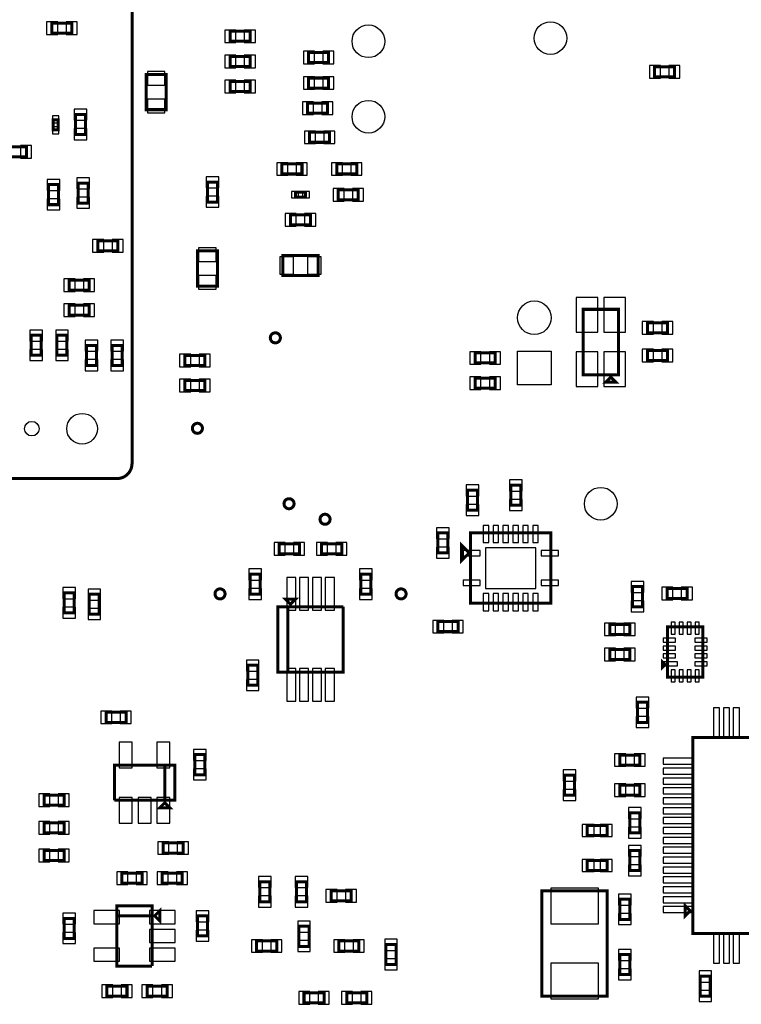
# Model space of a CAD drawing. Extents: x 0 to 7000, y 0 to 5797.
# Tile 9 of 11: x 4007 to 5442, y 1345 to 3304. Entities that reach past the tile are written whole.
import ezdxf

# ---------------------------------------------------------------- set-up
doc = ezdxf.new("R2010")
doc.units = 0
doc.layers.add('PG_ASSEMBLY_BOTTOM', color=52, linetype='CONTINUOUS')
doc.layers.add('PIN_BOTTOM', color=1, linetype='CONTINUOUS')

msp = doc.modelspace()

# ---------------------------------------------------------------- linework, layer by layer
at = {"layer": 'PG_ASSEMBLY_BOTTOM', "const_width": 6}
for points in [[(4230, 3600.59), (4230, 2420.59, -0.414214), (4200, 2390.59), (2970, 2390.59, -0.414214), (2940, 2420.59), (2940, 3650.59, -0.414214), (2970, 3680.59), (4150, 3680.59), (4230, 3600.59)], [(4525, 2670.59, 1), (4505, 2670.59, 1), (4525, 2670.59)], [(4370, 2490.59, 1), (4350, 2490.59, 1), (4370, 2490.59)], [(4552.2047, 2340.59, 1), (4532.2047, 2340.59, 1), (4552.2047, 2340.59)], [(4623.7952, 2309.59, 1), (4603.7952, 2309.59, 1), (4623.7952, 2309.59)], [(4415, 2161.141, 1), (4395, 2161.141, 1), (4415, 2161.141)], [(4775, 2161.141, 1), (4755, 2161.141, 1), (4775, 2161.141)]]:
    msp.add_lwpolyline(points, format="xyb", dxfattribs=at)
for points in [[(4070.4986, 3296.6279), (4110.4986, 3296.6279), (4110.4986, 3276.6279), (4070.4986, 3276.6279), (4070.4986, 3296.6279)], [(4465, 3260.59), (4425, 3260.59), (4425, 3280.59), (4465, 3280.59), (4465, 3260.59)], [(4465, 3210.59), (4425, 3210.59), (4425, 3230.59), (4465, 3230.59), (4465, 3210.59)], [(4581, 3238.59), (4621, 3238.59), (4621, 3218.59), (4581, 3218.59), (4581, 3238.59)], [(5269, 3210), (5309, 3210), (5309, 3190), (5269, 3190), (5269, 3210)], [(4298.0019, 3194.5944), (4298.0019, 3124.5944), (4258.0019, 3124.5944), (4258.0019, 3194.5944), (4298.0019, 3194.5944)], [(4425, 3180.59), (4465, 3180.59), (4465, 3160.59), (4425, 3160.59), (4425, 3180.59)], [(4581, 3187.59), (4621, 3187.59), (4621, 3167.59), (4581, 3167.59), (4581, 3187.59)], [(4579, 3137.59), (4619, 3137.59), (4619, 3117.59), (4579, 3117.59), (4579, 3137.59)], [(4137.3437, 3115.0921), (4137.3437, 3075.0921), (4117.3437, 3075.0921), (4117.3437, 3115.0921), (4137.3437, 3115.0921)], [(4083.1397, 3104.5401), (4083.1397, 3084.5401), (4073.1397, 3084.5401), (4073.1397, 3104.5401), (4083.1397, 3104.5401)], [(4623, 3059.59), (4583, 3059.59), (4583, 3079.59), (4623, 3079.59), (4623, 3059.59)], [(4020, 3030.59), (3980, 3030.59), (3980, 3050.59), (4020, 3050.59), (4020, 3030.59)], [(4568, 2996.59), (4528, 2996.59), (4528, 3016.59), (4568, 3016.59), (4568, 2996.59)], [(4677, 2996.59), (4637, 2996.59), (4637, 3016.59), (4677, 3016.59), (4677, 2996.59)], [(4084, 2975.59), (4084, 2935.59), (4064, 2935.59), (4064, 2975.59), (4084, 2975.59)], [(4123, 2938.59), (4123, 2978.59), (4143, 2978.59), (4143, 2938.59), (4123, 2938.59)], [(4380, 2940.59), (4380, 2980.59), (4400, 2980.59), (4400, 2940.59), (4380, 2940.59)], [(4555, 2960.59), (4575, 2960.59), (4575, 2950.59), (4555, 2950.59), (4555, 2960.59)], [(4680, 2945), (4640, 2945), (4640, 2965), (4680, 2965), (4680, 2945)], [(4545, 2915.59), (4585, 2915.59), (4585, 2895.59), (4545, 2895.59), (4545, 2915.59)], [(4162, 2863.59), (4202, 2863.59), (4202, 2843.59), (4162, 2843.59), (4162, 2863.59)], [(4360, 2773.6215), (4360, 2843.6215), (4400, 2843.6215), (4400, 2773.6215), (4360, 2773.6215)], [(4600, 2794.59), (4530, 2794.59), (4530, 2834.59), (4600, 2834.59), (4600, 2794.59)], [(4145, 2765.59), (4105, 2765.59), (4105, 2785.59), (4145, 2785.59), (4145, 2765.59)], [(4145, 2715.59), (4105, 2715.59), (4105, 2735.59), (4145, 2735.59), (4145, 2715.59)], [(5127.0865, 2597.3222), (5127.0865, 2727.3222), (5197.0865, 2727.3222), (5197.0865, 2597.3222), (5127.0865, 2597.3222)], [(5295, 2680.59), (5255, 2680.59), (5255, 2700.59), (5295, 2700.59), (5295, 2680.59)], [(4049.32, 2675.8799), (4049.32, 2635.8799), (4029.32, 2635.8799), (4029.32, 2675.8799), (4049.32, 2675.8799)], [(4080.68, 2635.8799), (4080.68, 2675.8799), (4100.68, 2675.8799), (4100.68, 2635.8799), (4080.68, 2635.8799)], [(4159.32, 2655.5543), (4159.32, 2615.5543), (4139.32, 2615.5543), (4139.32, 2655.5543), (4159.32, 2655.5543)], [(4190.68, 2615.5543), (4190.68, 2655.5543), (4210.68, 2655.5543), (4210.68, 2615.5543), (4190.68, 2615.5543)], [(5295, 2625.59), (5255, 2625.59), (5255, 2645.59), (5295, 2645.59), (5295, 2625.59)], [(4375, 2615.59), (4335, 2615.59), (4335, 2635.59), (4375, 2635.59), (4375, 2615.59)], [(4952.2441, 2620.59), (4912.2441, 2620.59), (4912.2441, 2640.59), (4952.2441, 2640.59), (4952.2441, 2620.59)], [(4375, 2565.59), (4335, 2565.59), (4335, 2585.59), (4375, 2585.59), (4375, 2565.59)], [(4952.2441, 2570.59), (4912.2441, 2570.59), (4912.2441, 2590.59), (4952.2441, 2590.59), (4952.2441, 2570.59)], [(5192.0865, 2582.3222), (5172.0865, 2582.3222), (5182.0865, 2592.3222), (5192.0865, 2582.3222)], [(4917, 2367.59), (4917, 2327.59), (4897, 2327.59), (4897, 2367.59), (4917, 2367.59)], [(4983, 2337.59), (4983, 2377.59), (5003, 2377.59), (5003, 2337.59), (4983, 2337.59)], [(4858, 2282.59), (4858, 2242.59), (4838, 2242.59), (4838, 2282.59), (4858, 2282.59)], [(4903, 2142.59), (5063, 2142.59), (5063, 2282.59), (4903, 2282.59), (4903, 2142.59)], [(4562.9134, 2240.59), (4522.9134, 2240.59), (4522.9134, 2260.59), (4562.9134, 2260.59), (4562.9134, 2240.59)], [(4607.0865, 2260.59), (4647.0865, 2260.59), (4647.0865, 2240.59), (4607.0865, 2240.59), (4607.0865, 2260.59)], [(4885.5, 2227.59), (4885.5, 2257.59), (4900.5, 2242.59), (4885.5, 2227.59)], [(4465, 2160.4323), (4465, 2200.4323), (4485, 2200.4323), (4485, 2160.4323), (4465, 2160.4323)], [(4685, 2160.4323), (4685, 2200.4323), (4705, 2200.4323), (4705, 2160.4323), (4685, 2160.4323)], [(5245, 2175.59), (5245, 2135.59), (5225, 2135.59), (5225, 2175.59), (5245, 2175.59)], [(5294, 2172), (5334, 2172), (5334, 2152), (5294, 2152), (5294, 2172)], [(4095, 2123.3459), (4095, 2163.3459), (4115, 2163.3459), (4115, 2123.3459), (4095, 2123.3459)], [(4165, 2160.59), (4165, 2120.59), (4145, 2120.59), (4145, 2160.59), (4165, 2160.59)], [(4650, 2135.59), (4650, 2005.59), (4520, 2005.59), (4520, 2135.59), (4540, 2135.59), (4540, 2005.59)], [(4545, 2140.59), (4535, 2150.59), (4555, 2150.59), (4545, 2140.59)], [(4540, 2005.59), (4540, 2135.59), (4650, 2135.59)], [(4878.41, 2086), (4838.41, 2086), (4838.41, 2106), (4878.41, 2106), (4878.41, 2086)], [(5220, 2080.59), (5180, 2080.59), (5180, 2100.59), (5220, 2100.59), (5220, 2080.59)], [(5295, 2095.59), (5365, 2095.59), (5365, 1995.59), (5295, 1995.59), (5295, 2095.59)], [(5180, 2050.59), (5220, 2050.59), (5220, 2030.59), (5180, 2030.59), (5180, 2050.59)], [(4480, 2019.3303), (4480, 1979.3303), (4460, 1979.3303), (4460, 2019.3303), (4480, 2019.3303)], [(5285, 2015.59), (5285, 2025.59), (5290, 2020.59), (5285, 2015.59)], [(5235, 1905.59), (5235, 1945.59), (5255, 1945.59), (5255, 1905.59), (5235, 1905.59)], [(4218.3067, 1905.59), (4178.3067, 1905.59), (4178.3067, 1925.59), (4218.3067, 1925.59), (4218.3067, 1905.59)], [(5345, 1875.59), (5735, 1875.59), (5735, 1485.59), (5345, 1485.59), (5345, 1875.59)], [(4375, 1841.4167), (4375, 1801.4167), (4355, 1801.4167), (4355, 1841.4167), (4375, 1841.4167)], [(5200, 1840.59), (5240, 1840.59), (5240, 1820.59), (5200, 1820.59), (5200, 1840.59)], [(4295, 1820.59), (4295, 1750.59), (4195, 1750.59)], [(4195, 1750.59), (4195, 1820.59), (4315, 1820.59), (4315, 1750.59), (4295, 1750.59), (4295, 1820.59)], [(5110, 1800.59), (5110, 1760.59), (5090, 1760.59), (5090, 1800.59), (5110, 1800.59)], [(5200, 1780.59), (5240, 1780.59), (5240, 1760.59), (5200, 1760.59), (5200, 1780.59)], [(4055, 1760.59), (4095, 1760.59), (4095, 1740.59), (4055, 1740.59), (4055, 1760.59)], [(4295, 1745.59), (4305, 1735.59), (4285, 1735.59), (4295, 1745.59)], [(5240, 1725.59), (5240, 1685.59), (5220, 1685.59), (5220, 1725.59), (5240, 1725.59)], [(4055, 1705.59), (4095, 1705.59), (4095, 1685.59), (4055, 1685.59), (4055, 1705.59)], [(5175, 1680.59), (5135, 1680.59), (5135, 1700.59), (5175, 1700.59), (5175, 1680.59)], [(4291.6933, 1665.59), (4331.6933, 1665.59), (4331.6933, 1645.59), (4291.6933, 1645.59), (4291.6933, 1665.59)], [(4055, 1650.59), (4095, 1650.59), (4095, 1630.59), (4055, 1630.59), (4055, 1650.59)], [(5240, 1650.59), (5240, 1610.59), (5220, 1610.59), (5220, 1650.59), (5240, 1650.59)], [(5175, 1610.59), (5135, 1610.59), (5135, 1630.59), (5175, 1630.59), (5175, 1610.59)], [(4250, 1585.59), (4210, 1585.59), (4210, 1605.59), (4250, 1605.59), (4250, 1585.59)], [(4290, 1605.59), (4330, 1605.59), (4330, 1585.59), (4290, 1585.59), (4290, 1605.59)], [(4484, 1548.4638), (4484, 1588.4638), (4504, 1588.4638), (4504, 1548.4638), (4484, 1548.4638)], [(4557, 1548.4638), (4557, 1588.4638), (4577, 1588.4638), (4577, 1548.4638), (4557, 1548.4638)], [(4666, 1550.59), (4626, 1550.59), (4626, 1570.59), (4666, 1570.59), (4666, 1550.59)], [(5045, 1360.59), (5045, 1570.59), (5175, 1570.59), (5175, 1360.59), (5045, 1360.59)], [(5220, 1553.59), (5220, 1513.59), (5200, 1513.59), (5200, 1553.59), (5220, 1553.59)], [(5340, 1530.59), (5330, 1520.59), (5330, 1540.59), (5340, 1530.59)], [(4270, 1420.59), (4200, 1420.59), (4200, 1540.59), (4270, 1540.59), (4270, 1520.59), (4200, 1520.59)], [(4275, 1520.59), (4285, 1530.59), (4285, 1510.59), (4275, 1520.59)], [(4115, 1515.59), (4115, 1475.59), (4095, 1475.59), (4095, 1515.59), (4115, 1515.59)], [(4200, 1520.59), (4270, 1520.59), (4270, 1420.59)], [(4380, 1520.59), (4380, 1480.59), (4360, 1480.59), (4360, 1520.59), (4380, 1520.59)], [(4582, 1499.8813), (4582, 1459.8813), (4562, 1459.8813), (4562, 1499.8813), (4582, 1499.8813)], [(4477.7087, 1470.59), (4517.7087, 1470.59), (4517.7087, 1450.59), (4477.7087, 1450.59), (4477.7087, 1470.59)], [(4641.2807, 1470.59), (4681.2807, 1470.59), (4681.2807, 1450.59), (4641.2807, 1450.59), (4641.2807, 1470.59)], [(4735, 1423.59), (4735, 1463.59), (4755, 1463.59), (4755, 1423.59), (4735, 1423.59)], [(5200, 1403.59), (5200, 1443.59), (5220, 1443.59), (5220, 1403.59), (5200, 1403.59)], [(5360, 1360.59), (5360, 1400.59), (5380, 1400.59), (5380, 1360.59), (5360, 1360.59)], [(4220, 1360.59), (4180, 1360.59), (4180, 1380.59), (4220, 1380.59), (4220, 1360.59)], [(4260, 1380.59), (4300, 1380.59), (4300, 1360.59), (4260, 1360.59), (4260, 1380.59)], [(4572, 1367.59), (4612, 1367.59), (4612, 1347.59), (4572, 1347.59), (4572, 1367.59)], [(4696.8504, 1347.59), (4656.8504, 1347.59), (4656.8504, 1367.59), (4696.8504, 1367.59), (4696.8504, 1347.59)]]:
    msp.add_lwpolyline(points, dxfattribs=at)
at = {"layer": 'PIN_BOTTOM'}
for points in [[(4060.2073, 3299.1279), (4060.2073, 3274.1279), (4082.2073, 3274.1279), (4082.2073, 3299.1279)], [(4098.7899, 3299.1279), (4098.7899, 3274.1279), (4120.7899, 3274.1279), (4120.7899, 3299.1279)], [(4436.7087, 3258.09), (4436.7087, 3283.09), (4414.7087, 3283.09), (4414.7087, 3258.09)], [(4475.2913, 3258.09), (4475.2913, 3283.09), (4453.2913, 3283.09), (4453.2913, 3258.09)], [(4436.7087, 3208.09), (4436.7087, 3233.09), (4414.7087, 3233.09), (4414.7087, 3208.09)], [(4475.2913, 3208.09), (4475.2913, 3233.09), (4453.2913, 3233.09), (4453.2913, 3208.09)], [(4570.7087, 3241.09), (4570.7087, 3216.09), (4592.7087, 3216.09), (4592.7087, 3241.09)], [(4609.2913, 3241.09), (4609.2913, 3216.09), (4631.2913, 3216.09), (4631.2913, 3241.09)], [(4295.5019, 3200.6534), (4260.5019, 3200.6534), (4260.5019, 3173.6534), (4295.5019, 3173.6534)], [(5258.7087, 3212.5), (5258.7087, 3187.5), (5280.7087, 3187.5), (5280.7087, 3212.5)], [(5297.2913, 3212.5), (5297.2913, 3187.5), (5319.2913, 3187.5), (5319.2913, 3212.5)], [(4414.7087, 3183.09), (4414.7087, 3158.09), (4436.7087, 3158.09), (4436.7087, 3183.09)], [(4453.2913, 3183.09), (4453.2913, 3158.09), (4475.2913, 3158.09), (4475.2913, 3183.09)], [(4570.7087, 3190.09), (4570.7087, 3165.09), (4592.7087, 3165.09), (4592.7087, 3190.09)], [(4609.2913, 3190.09), (4609.2913, 3165.09), (4631.2913, 3165.09), (4631.2913, 3190.09)], [(4295.5019, 3145.5354), (4260.5019, 3145.5354), (4260.5019, 3118.5354), (4295.5019, 3118.5354)], [(4568.7087, 3140.09), (4568.7087, 3115.09), (4590.7087, 3115.09), (4590.7087, 3140.09)], [(4607.2913, 3140.09), (4607.2913, 3115.09), (4629.2913, 3115.09), (4629.2913, 3140.09)], [(4139.8437, 3125.3834), (4114.8437, 3125.3834), (4114.8437, 3103.3834), (4139.8437, 3103.3834)], [(4084.6397, 3112.5637), (4071.6397, 3112.5637), (4071.6397, 3098.5637), (4084.6397, 3098.5637)], [(4084.6397, 3090.5165), (4071.6397, 3090.5165), (4071.6397, 3076.5165), (4084.6397, 3076.5165)], [(4139.8437, 3086.8008), (4114.8437, 3086.8008), (4114.8437, 3064.8008), (4139.8437, 3064.8008)], [(4594.7087, 3057.09), (4594.7087, 3082.09), (4572.7087, 3082.09), (4572.7087, 3057.09)], [(4633.2913, 3057.09), (4633.2913, 3082.09), (4611.2913, 3082.09), (4611.2913, 3057.09)], [(4030.2913, 3028.09), (4030.2913, 3053.09), (4008.2913, 3053.09), (4008.2913, 3028.09)], [(4539.7087, 2994.09), (4539.7087, 3019.09), (4517.7087, 3019.09), (4517.7087, 2994.09)], [(4578.2913, 2994.09), (4578.2913, 3019.09), (4556.2913, 3019.09), (4556.2913, 2994.09)], [(4648.7087, 2994.09), (4648.7087, 3019.09), (4626.7087, 3019.09), (4626.7087, 2994.09)], [(4687.2913, 2994.09), (4687.2913, 3019.09), (4665.2913, 3019.09), (4665.2913, 2994.09)], [(4086.5, 2985.8813), (4061.5, 2985.8813), (4061.5, 2963.8813), (4086.5, 2963.8813)], [(4120.5, 2966.8813), (4145.5, 2966.8813), (4145.5, 2988.8813), (4120.5, 2988.8813)], [(4377.5, 2968.8813), (4402.5, 2968.8813), (4402.5, 2990.8813), (4377.5, 2990.8813)], [(4546.9764, 2962.09), (4546.9764, 2949.09), (4560.9764, 2949.09), (4560.9764, 2962.09)], [(4569.0236, 2962.09), (4569.0236, 2949.09), (4583.0236, 2949.09), (4583.0236, 2962.09)], [(4651.7087, 2942.5), (4651.7087, 2967.5), (4629.7087, 2967.5), (4629.7087, 2942.5)], [(4690.2913, 2942.5), (4690.2913, 2967.5), (4668.2913, 2967.5), (4668.2913, 2942.5)], [(4086.5, 2947.2987), (4061.5, 2947.2987), (4061.5, 2925.2987), (4086.5, 2925.2987)], [(4120.5, 2928.2987), (4145.5, 2928.2987), (4145.5, 2950.2987), (4120.5, 2950.2987)], [(4377.5, 2930.2987), (4402.5, 2930.2987), (4402.5, 2952.2987), (4377.5, 2952.2987)], [(4534.7087, 2918.09), (4534.7087, 2893.09), (4556.7087, 2893.09), (4556.7087, 2918.09)], [(4573.2913, 2918.09), (4573.2913, 2893.09), (4595.2913, 2893.09), (4595.2913, 2918.09)], [(4151.7087, 2866.09), (4151.7087, 2841.09), (4173.7087, 2841.09), (4173.7087, 2866.09)], [(4190.2913, 2866.09), (4190.2913, 2841.09), (4212.2913, 2841.09), (4212.2913, 2866.09)], [(4362.5, 2822.6805), (4397.5, 2822.6805), (4397.5, 2849.6805), (4362.5, 2849.6805)], [(4550.941, 2797.09), (4550.941, 2832.09), (4523.941, 2832.09), (4523.941, 2797.09)], [(4606.059, 2797.09), (4606.059, 2832.09), (4579.059, 2832.09), (4579.059, 2797.09)], [(4116.7087, 2763.09), (4116.7087, 2788.09), (4094.7087, 2788.09), (4094.7087, 2763.09)], [(4155.2913, 2763.09), (4155.2913, 2788.09), (4133.2913, 2788.09), (4133.2913, 2763.09)], [(4362.5, 2767.5625), (4397.5, 2767.5625), (4397.5, 2794.5625), (4362.5, 2794.5625)], [(5113.0275, 2750.956), (5113.0275, 2681.956), (5156.0275, 2681.956), (5156.0275, 2750.956)], [(5168.1455, 2750.956), (5168.1455, 2681.956), (5211.1455, 2681.956), (5211.1455, 2750.956)], [(4116.7087, 2713.09), (4116.7087, 2738.09), (4094.7087, 2738.09), (4094.7087, 2713.09)], [(4155.2913, 2713.09), (4155.2913, 2738.09), (4133.2913, 2738.09), (4133.2913, 2713.09)], [(4051.82, 2686.1712), (4026.82, 2686.1712), (4026.82, 2664.1712), (4051.82, 2664.1712)], [(4078.18, 2664.1712), (4103.18, 2664.1712), (4103.18, 2686.1712), (4078.18, 2686.1712)], [(5266.7087, 2678.09), (5266.7087, 2703.09), (5244.7087, 2703.09), (5244.7087, 2678.09)], [(5305.2913, 2678.09), (5305.2913, 2703.09), (5283.2913, 2703.09), (5283.2913, 2678.09)], [(4161.82, 2665.8456), (4136.82, 2665.8456), (4136.82, 2643.8456), (4161.82, 2643.8456)], [(4188.18, 2643.8456), (4213.18, 2643.8456), (4213.18, 2665.8456), (4188.18, 2665.8456)], [(4051.82, 2647.5886), (4026.82, 2647.5886), (4026.82, 2625.5886), (4051.82, 2625.5886)], [(4078.18, 2625.5886), (4103.18, 2625.5886), (4103.18, 2647.5886), (4078.18, 2647.5886)], [(5266.7087, 2623.09), (5266.7087, 2648.09), (5244.7087, 2648.09), (5244.7087, 2623.09)], [(5305.2913, 2623.09), (5305.2913, 2648.09), (5283.2913, 2648.09), (5283.2913, 2623.09)], [(4161.82, 2627.263), (4136.82, 2627.263), (4136.82, 2605.263), (4161.82, 2605.263)], [(4188.18, 2605.263), (4213.18, 2605.263), (4213.18, 2627.263), (4188.18, 2627.263)], [(4346.7087, 2613.09), (4346.7087, 2638.09), (4324.7087, 2638.09), (4324.7087, 2613.09)], [(4385.2913, 2613.09), (4385.2913, 2638.09), (4363.2913, 2638.09), (4363.2913, 2613.09)], [(4923.9528, 2618.09), (4923.9528, 2643.09), (4901.9528, 2643.09), (4901.9528, 2618.09)], [(4962.5354, 2618.09), (4962.5354, 2643.09), (4940.5354, 2643.09), (4940.5354, 2618.09)], [(4996.5, 2644.09), (5063.5, 2644.09), (5063.5, 2577.09), (4996.5, 2577.09)], [(5113.0275, 2642.6884), (5113.0275, 2573.6884), (5156.0275, 2573.6884), (5156.0275, 2642.6884)], [(5168.1455, 2642.6884), (5168.1455, 2573.6884), (5211.1455, 2573.6884), (5211.1455, 2642.6884)], [(4346.7087, 2563.09), (4346.7087, 2588.09), (4324.7087, 2588.09), (4324.7087, 2563.09)], [(4385.2913, 2563.09), (4385.2913, 2588.09), (4363.2913, 2588.09), (4363.2913, 2563.09)], [(4923.9528, 2568.09), (4923.9528, 2593.09), (4901.9528, 2593.09), (4901.9528, 2568.09)], [(4962.5354, 2568.09), (4962.5354, 2593.09), (4940.5354, 2593.09), (4940.5354, 2568.09)], [(4919.5, 2377.8813), (4894.5, 2377.8813), (4894.5, 2355.8813), (4919.5, 2355.8813)], [(4980.5, 2365.8813), (5005.5, 2365.8813), (5005.5, 2387.8813), (4980.5, 2387.8813)], [(4919.5, 2339.2987), (4894.5, 2339.2987), (4894.5, 2317.2987), (4919.5, 2317.2987)], [(4980.5, 2327.2987), (5005.5, 2327.2987), (5005.5, 2349.2987), (4980.5, 2349.2987)], [(4860.5, 2292.8813), (4835.5, 2292.8813), (4835.5, 2270.8813), (4860.5, 2270.8813)], [(4939.2875, 2297.5032), (4928.2875, 2297.5032), (4928.2875, 2263.5032), (4939.2875, 2263.5032)], [(4958.9725, 2297.5032), (4947.9725, 2297.5032), (4947.9725, 2263.5032), (4958.9725, 2263.5032)], [(4978.6575, 2297.5032), (4967.6575, 2297.5032), (4967.6575, 2263.5032), (4978.6575, 2263.5032)], [(4998.3425, 2297.5032), (4987.3425, 2297.5032), (4987.3425, 2263.5032), (4998.3425, 2263.5032)], [(5018.0275, 2297.5032), (5007.0275, 2297.5032), (5007.0275, 2263.5032), (5018.0275, 2263.5032)], [(5037.7125, 2297.5032), (5026.7125, 2297.5032), (5026.7125, 2263.5032), (5037.7125, 2263.5032)], [(4534.6221, 2238.09), (4534.6221, 2263.09), (4512.6221, 2263.09), (4512.6221, 2238.09)], [(4573.2047, 2238.09), (4573.2047, 2263.09), (4551.2047, 2263.09), (4551.2047, 2238.09)], [(4596.7952, 2263.09), (4596.7952, 2238.09), (4618.7952, 2238.09), (4618.7952, 2263.09)], [(4635.3778, 2263.09), (4635.3778, 2238.09), (4657.3778, 2238.09), (4657.3778, 2263.09)], [(4860.5, 2254.2987), (4835.5, 2254.2987), (4835.5, 2232.2987), (4860.5, 2232.2987)], [(4933, 2253.09), (4933, 2172.09), (5033, 2172.09), (5033, 2253.09)], [(4888.2442, 2247.6175), (4888.2442, 2236.6175), (4922.2442, 2236.6175), (4922.2442, 2247.6175)], [(5043.7558, 2247.6175), (5043.7558, 2236.6175), (5077.7558, 2236.6175), (5077.7558, 2247.6175)], [(4462.5, 2188.7236), (4487.5, 2188.7236), (4487.5, 2210.7236), (4462.5, 2210.7236)], [(4682.5, 2188.7236), (4707.5, 2188.7236), (4707.5, 2210.7236), (4682.5, 2210.7236)], [(4555.6142, 2193.641), (4537.6142, 2193.641), (4537.6142, 2128.641), (4555.6142, 2128.641)], [(4581.2047, 2193.641), (4563.2047, 2193.641), (4563.2047, 2128.641), (4581.2047, 2128.641)], [(4606.7952, 2193.641), (4588.7952, 2193.641), (4588.7952, 2128.641), (4606.7952, 2128.641)], [(4632.3857, 2193.641), (4614.3857, 2193.641), (4614.3857, 2128.641), (4632.3857, 2128.641)], [(4888.2442, 2188.5625), (4888.2442, 2177.5625), (4922.2442, 2177.5625), (4922.2442, 2188.5625)], [(5043.7558, 2188.5625), (5043.7558, 2177.5625), (5077.7558, 2177.5625), (5077.7558, 2188.5625)], [(5247.5, 2185.8813), (5222.5, 2185.8813), (5222.5, 2163.8813), (5247.5, 2163.8813)], [(4092.5, 2151.6372), (4117.5, 2151.6372), (4117.5, 2173.6372), (4092.5, 2173.6372)], [(4167.5, 2170.8813), (4142.5, 2170.8813), (4142.5, 2148.8813), (4167.5, 2148.8813)], [(4462.5, 2150.141), (4487.5, 2150.141), (4487.5, 2172.141), (4462.5, 2172.141)], [(4682.5, 2150.141), (4707.5, 2150.141), (4707.5, 2172.141), (4682.5, 2172.141)], [(4939.2875, 2161.6768), (4928.2875, 2161.6768), (4928.2875, 2127.6768), (4939.2875, 2127.6768)], [(4958.9725, 2161.6768), (4947.9725, 2161.6768), (4947.9725, 2127.6768), (4958.9725, 2127.6768)], [(4978.6575, 2161.6768), (4967.6575, 2161.6768), (4967.6575, 2127.6768), (4978.6575, 2127.6768)], [(4998.3425, 2161.6768), (4987.3425, 2161.6768), (4987.3425, 2127.6768), (4998.3425, 2127.6768)], [(5018.0275, 2161.6768), (5007.0275, 2161.6768), (5007.0275, 2127.6768), (5018.0275, 2127.6768)], [(5037.7125, 2161.6768), (5026.7125, 2161.6768), (5026.7125, 2127.6768), (5037.7125, 2127.6768)], [(5283.7087, 2174.5), (5283.7087, 2149.5), (5305.7087, 2149.5), (5305.7087, 2174.5)], [(5322.2913, 2174.5), (5322.2913, 2149.5), (5344.2913, 2149.5), (5344.2913, 2174.5)], [(5247.5, 2147.2987), (5222.5, 2147.2987), (5222.5, 2125.2987), (5247.5, 2125.2987)], [(4092.5, 2113.0546), (4117.5, 2113.0546), (4117.5, 2135.0546), (4092.5, 2135.0546)], [(4167.5, 2132.2987), (4142.5, 2132.2987), (4142.5, 2110.2987), (4167.5, 2110.2987)], [(4850.1187, 2083.5), (4850.1187, 2108.5), (4828.1187, 2108.5), (4828.1187, 2083.5)], [(4888.7013, 2083.5), (4888.7013, 2108.5), (4866.7013, 2108.5), (4866.7013, 2083.5)], [(5191.7087, 2078.09), (5191.7087, 2103.09), (5169.7087, 2103.09), (5169.7087, 2078.09)], [(5230.2913, 2078.09), (5230.2913, 2103.09), (5208.2913, 2103.09), (5208.2913, 2078.09)], [(5310.378, 2104.834), (5302.378, 2104.834), (5302.378, 2080.834), (5310.378, 2080.834)], [(5326.126, 2104.834), (5318.126, 2104.834), (5318.126, 2080.834), (5326.126, 2080.834)], [(5341.874, 2104.834), (5333.874, 2104.834), (5333.874, 2080.834), (5341.874, 2080.834)], [(5357.622, 2104.834), (5349.622, 2104.834), (5349.622, 2080.834), (5357.622, 2080.834)], [(5286.504, 2073.212), (5286.504, 2065.212), (5310.504, 2065.212), (5310.504, 2073.212)], [(5286.504, 2057.464), (5286.504, 2049.464), (5310.504, 2049.464), (5310.504, 2057.464)], [(5349.496, 2073.212), (5349.496, 2065.212), (5373.496, 2065.212), (5373.496, 2073.212)], [(5349.496, 2057.464), (5349.496, 2049.464), (5373.496, 2049.464), (5373.496, 2057.464)], [(5169.7087, 2053.09), (5169.7087, 2028.09), (5191.7087, 2028.09), (5191.7087, 2053.09)], [(5208.2913, 2053.09), (5208.2913, 2028.09), (5230.2913, 2028.09), (5230.2913, 2053.09)], [(5286.504, 2041.716), (5286.504, 2033.716), (5310.504, 2033.716), (5310.504, 2041.716)], [(5349.496, 2041.716), (5349.496, 2033.716), (5373.496, 2033.716), (5373.496, 2041.716)], [(4482.5, 2029.6216), (4457.5, 2029.6216), (4457.5, 2007.6216), (4482.5, 2007.6216)], [(5286.4725, 2025.968), (5286.4725, 2017.968), (5314.4725, 2017.968), (5314.4725, 2025.968)], [(5349.496, 2025.968), (5349.496, 2017.968), (5373.496, 2017.968), (5373.496, 2025.968)], [(4555.6142, 2012.539), (4537.6142, 2012.539), (4537.6142, 1947.539), (4555.6142, 1947.539)], [(4581.2047, 2012.539), (4563.2047, 2012.539), (4563.2047, 1947.539), (4581.2047, 1947.539)], [(4606.7952, 2012.539), (4588.7952, 2012.539), (4588.7952, 1947.539), (4606.7952, 1947.539)], [(4632.3857, 2012.539), (4614.3857, 2012.539), (4614.3857, 1947.539), (4632.3857, 1947.539)], [(5310.378, 2010.346), (5302.378, 2010.346), (5302.378, 1986.346), (5310.378, 1986.346)], [(5326.126, 2010.346), (5318.126, 2010.346), (5318.126, 1986.346), (5326.126, 1986.346)], [(5341.874, 2010.346), (5333.874, 2010.346), (5333.874, 1986.346), (5341.874, 1986.346)], [(5357.622, 2010.346), (5349.622, 2010.346), (5349.622, 1986.346), (5357.622, 1986.346)], [(4482.5, 1991.039), (4457.5, 1991.039), (4457.5, 1969.039), (4482.5, 1969.039)], [(5232.5, 1933.8813), (5257.5, 1933.8813), (5257.5, 1955.8813), (5232.5, 1955.8813)], [(4190.0154, 1903.09), (4190.0154, 1928.09), (4168.0154, 1928.09), (4168.0154, 1903.09)], [(4228.598, 1903.09), (4228.598, 1928.09), (4206.598, 1928.09), (4206.598, 1903.09)], [(5398.3625, 1934.499), (5386.3625, 1934.499), (5386.3625, 1875.499), (5398.3625, 1875.499)], [(5418.0475, 1934.499), (5406.0475, 1934.499), (5406.0475, 1875.499), (5418.0475, 1875.499)], [(5437.7325, 1934.499), (5425.7325, 1934.499), (5425.7325, 1875.499), (5437.7325, 1875.499)], [(5232.5, 1895.2987), (5257.5, 1895.2987), (5257.5, 1917.2987), (5232.5, 1917.2987)], [(4204.598, 1815.208), (4230.598, 1815.208), (4230.598, 1866.208), (4204.598, 1866.208)], [(4279.402, 1815.208), (4305.402, 1815.208), (4305.402, 1866.208), (4279.402, 1866.208)], [(4377.5, 1851.708), (4352.5, 1851.708), (4352.5, 1829.708), (4377.5, 1829.708)], [(5189.7087, 1843.09), (5189.7087, 1818.09), (5211.7087, 1818.09), (5211.7087, 1843.09)], [(5228.2913, 1843.09), (5228.2913, 1818.09), (5250.2913, 1818.09), (5250.2913, 1843.09)], [(5286.091, 1834.2275), (5286.091, 1822.2275), (5345.091, 1822.2275), (5345.091, 1834.2275)], [(4377.5, 1813.1254), (4352.5, 1813.1254), (4352.5, 1791.1254), (4377.5, 1791.1254)], [(5112.5, 1810.8813), (5087.5, 1810.8813), (5087.5, 1788.8813), (5112.5, 1788.8813)], [(5286.091, 1814.5425), (5286.091, 1802.5425), (5345.091, 1802.5425), (5345.091, 1814.5425)], [(5189.7087, 1783.09), (5189.7087, 1758.09), (5211.7087, 1758.09), (5211.7087, 1783.09)], [(5228.2913, 1783.09), (5228.2913, 1758.09), (5250.2913, 1758.09), (5250.2913, 1783.09)], [(5286.091, 1794.8575), (5286.091, 1782.8575), (5345.091, 1782.8575), (5345.091, 1794.8575)], [(5112.5, 1772.2987), (5087.5, 1772.2987), (5087.5, 1750.2987), (5112.5, 1750.2987)], [(5286.091, 1775.1725), (5286.091, 1763.1725), (5345.091, 1763.1725), (5345.091, 1775.1725)], [(4044.7087, 1763.09), (4044.7087, 1738.09), (4066.7087, 1738.09), (4066.7087, 1763.09)], [(4083.2913, 1763.09), (4083.2913, 1738.09), (4105.2913, 1738.09), (4105.2913, 1763.09)], [(4204.598, 1704.972), (4230.598, 1704.972), (4230.598, 1755.972), (4204.598, 1755.972)], [(4242, 1704.972), (4268, 1704.972), (4268, 1755.972), (4242, 1755.972)], [(4279.402, 1704.972), (4305.402, 1704.972), (4305.402, 1755.972), (4279.402, 1755.972)], [(5286.091, 1755.4875), (5286.091, 1743.4875), (5345.091, 1743.4875), (5345.091, 1755.4875)], [(5242.5, 1735.8813), (5217.5, 1735.8813), (5217.5, 1713.8813), (5242.5, 1713.8813)], [(5286.091, 1735.8025), (5286.091, 1723.8025), (5345.091, 1723.8025), (5345.091, 1735.8025)], [(4044.7087, 1708.09), (4044.7087, 1683.09), (4066.7087, 1683.09), (4066.7087, 1708.09)], [(4083.2913, 1708.09), (4083.2913, 1683.09), (4105.2913, 1683.09), (4105.2913, 1708.09)], [(5286.091, 1716.1175), (5286.091, 1704.1175), (5345.091, 1704.1175), (5345.091, 1716.1175)], [(5148.8898, 1678.59), (5148.8898, 1702.59), (5124.8898, 1702.59), (5124.8898, 1678.59)], [(5185.1102, 1678.59), (5185.1102, 1702.59), (5161.1102, 1702.59), (5161.1102, 1678.59)], [(5242.5, 1697.2987), (5217.5, 1697.2987), (5217.5, 1675.2987), (5242.5, 1675.2987)], [(5286.091, 1696.4325), (5286.091, 1684.4325), (5345.091, 1684.4325), (5345.091, 1696.4325)], [(4281.402, 1668.09), (4281.402, 1643.09), (4303.402, 1643.09), (4303.402, 1668.09)], [(4319.9846, 1668.09), (4319.9846, 1643.09), (4341.9846, 1643.09), (4341.9846, 1668.09)], [(5286.091, 1676.7475), (5286.091, 1664.7475), (5345.091, 1664.7475), (5345.091, 1676.7475)], [(4044.7087, 1653.09), (4044.7087, 1628.09), (4066.7087, 1628.09), (4066.7087, 1653.09)], [(4083.2913, 1653.09), (4083.2913, 1628.09), (4105.2913, 1628.09), (4105.2913, 1653.09)], [(5242.5, 1660.8813), (5217.5, 1660.8813), (5217.5, 1638.8813), (5242.5, 1638.8813)], [(5286.091, 1657.0625), (5286.091, 1645.0625), (5345.091, 1645.0625), (5345.091, 1657.0625)], [(5148.8898, 1608.59), (5148.8898, 1632.59), (5124.8898, 1632.59), (5124.8898, 1608.59)], [(5185.1102, 1608.59), (5185.1102, 1632.59), (5161.1102, 1632.59), (5161.1102, 1608.59)], [(5286.091, 1637.3775), (5286.091, 1625.3775), (5345.091, 1625.3775), (5345.091, 1637.3775)], [(4221.7087, 1583.09), (4221.7087, 1608.09), (4199.7087, 1608.09), (4199.7087, 1583.09)], [(4260.2913, 1583.09), (4260.2913, 1608.09), (4238.2913, 1608.09), (4238.2913, 1583.09)], [(4279.7087, 1608.09), (4279.7087, 1583.09), (4301.7087, 1583.09), (4301.7087, 1608.09)], [(4318.2913, 1608.09), (4318.2913, 1583.09), (4340.2913, 1583.09), (4340.2913, 1608.09)], [(5242.5, 1622.2987), (5217.5, 1622.2987), (5217.5, 1600.2987), (5242.5, 1600.2987)], [(5286.091, 1617.6925), (5286.091, 1605.6925), (5345.091, 1605.6925), (5345.091, 1617.6925)], [(4481.5, 1576.7551), (4506.5, 1576.7551), (4506.5, 1598.7551), (4481.5, 1598.7551)], [(4554.5, 1576.7551), (4579.5, 1576.7551), (4579.5, 1598.7551), (4554.5, 1598.7551)], [(5286.091, 1598.0075), (5286.091, 1586.0075), (5345.091, 1586.0075), (5345.091, 1598.0075)], [(4637.7087, 1548.09), (4637.7087, 1573.09), (4615.7087, 1573.09), (4615.7087, 1548.09)], [(4676.2913, 1548.09), (4676.2913, 1573.09), (4654.2913, 1573.09), (4654.2913, 1548.09)], [(5062.5, 1504.893), (5157.5, 1504.893), (5157.5, 1575.893), (5062.5, 1575.893)], [(5286.091, 1578.3225), (5286.091, 1566.3225), (5345.091, 1566.3225), (5345.091, 1578.3225)], [(4481.5, 1538.1725), (4506.5, 1538.1725), (4506.5, 1560.1725), (4481.5, 1560.1725)], [(4554.5, 1538.1725), (4579.5, 1538.1725), (4579.5, 1560.1725), (4554.5, 1560.1725)], [(5222.5, 1563.8813), (5197.5, 1563.8813), (5197.5, 1541.8813), (5222.5, 1541.8813)], [(5286.091, 1558.6375), (5286.091, 1546.6375), (5345.091, 1546.6375), (5345.091, 1558.6375)], [(4205.382, 1504.992), (4205.382, 1530.992), (4154.382, 1530.992), (4154.382, 1504.992)], [(4315.618, 1504.992), (4315.618, 1530.992), (4264.618, 1530.992), (4264.618, 1504.992)], [(4382.5, 1530.8813), (4357.5, 1530.8813), (4357.5, 1508.8813), (4382.5, 1508.8813)], [(5286.091, 1538.9525), (5286.091, 1526.9525), (5345.091, 1526.9525), (5345.091, 1538.9525)], [(4117.5, 1525.8813), (4092.5, 1525.8813), (4092.5, 1503.8813), (4117.5, 1503.8813)], [(4584.5, 1510.1726), (4559.5, 1510.1726), (4559.5, 1488.1726), (4584.5, 1488.1726)], [(5222.5, 1525.2987), (5197.5, 1525.2987), (5197.5, 1503.2987), (5222.5, 1503.2987)], [(4315.618, 1467.59), (4315.618, 1493.59), (4264.618, 1493.59), (4264.618, 1467.59)], [(4382.5, 1492.2987), (4357.5, 1492.2987), (4357.5, 1470.2987), (4382.5, 1470.2987)], [(4117.5, 1487.2987), (4092.5, 1487.2987), (4092.5, 1465.2987), (4117.5, 1465.2987)], [(4467.4174, 1473.09), (4467.4174, 1448.09), (4489.4174, 1448.09), (4489.4174, 1473.09)], [(4506, 1473.09), (4506, 1448.09), (4528, 1448.09), (4528, 1473.09)], [(4584.5, 1471.59), (4559.5, 1471.59), (4559.5, 1449.59), (4584.5, 1449.59)], [(4630.9894, 1473.09), (4630.9894, 1448.09), (4652.9894, 1448.09), (4652.9894, 1473.09)], [(4669.572, 1473.09), (4669.572, 1448.09), (4691.572, 1448.09), (4691.572, 1473.09)], [(4732.5, 1451.8813), (4757.5, 1451.8813), (4757.5, 1473.8813), (4732.5, 1473.8813)], [(5398.3625, 1485.681), (5386.3625, 1485.681), (5386.3625, 1426.681), (5398.3625, 1426.681)], [(5418.0475, 1485.681), (5406.0475, 1485.681), (5406.0475, 1426.681), (5418.0475, 1426.681)], [(5437.7325, 1485.681), (5425.7325, 1485.681), (5425.7325, 1426.681), (5437.7325, 1426.681)], [(4205.382, 1430.188), (4205.382, 1456.188), (4154.382, 1456.188), (4154.382, 1430.188)], [(4315.618, 1430.188), (4315.618, 1456.188), (4264.618, 1456.188), (4264.618, 1430.188)], [(5197.5, 1431.8813), (5222.5, 1431.8813), (5222.5, 1453.8813), (5197.5, 1453.8813)], [(4732.5, 1413.2987), (4757.5, 1413.2987), (4757.5, 1435.2987), (4732.5, 1435.2987)], [(5062.5, 1355.287), (5157.5, 1355.287), (5157.5, 1426.287), (5062.5, 1426.287)], [(5197.5, 1393.2987), (5222.5, 1393.2987), (5222.5, 1415.2987), (5197.5, 1415.2987)], [(5357.5, 1388.8813), (5382.5, 1388.8813), (5382.5, 1410.8813), (5357.5, 1410.8813)], [(4191.7087, 1358.09), (4191.7087, 1383.09), (4169.7087, 1383.09), (4169.7087, 1358.09)], [(4230.2913, 1358.09), (4230.2913, 1383.09), (4208.2913, 1383.09), (4208.2913, 1358.09)], [(4249.7087, 1383.09), (4249.7087, 1358.09), (4271.7087, 1358.09), (4271.7087, 1383.09)], [(4288.2913, 1383.09), (4288.2913, 1358.09), (4310.2913, 1358.09), (4310.2913, 1383.09)], [(5357.5, 1350.2987), (5382.5, 1350.2987), (5382.5, 1372.2987), (5357.5, 1372.2987)], [(4561.7087, 1370.09), (4561.7087, 1345.09), (4583.7087, 1345.09), (4583.7087, 1370.09)], [(4600.2913, 1370.09), (4600.2913, 1345.09), (4622.2913, 1345.09), (4622.2913, 1370.09)], [(4668.5591, 1345.09), (4668.5591, 1370.09), (4646.5591, 1370.09), (4646.5591, 1345.09)], [(4707.1417, 1345.09), (4707.1417, 1370.09), (4685.1417, 1370.09), (4685.1417, 1345.09)]]:
    msp.add_lwpolyline(points, close=True, dxfattribs=at)
for centre, radius in [((4700, 3260.59), 32.5), ((5062, 3267), 32.5), ((4700, 3110.59), 32.5), ((5030, 2710.59), 33.5), ((4515, 2670.59), 9), ((4130.7666, 2489.8234), 30.5), ((4030.7668, 2489.8234), 14.5), ((4360, 2490.59), 9), ((5162, 2340.59), 32.5), ((4542.2047, 2340.59), 9), ((4613.7952, 2309.59), 9), ((4405, 2161.141), 9), ((4765, 2161.141), 9)]:
    msp.add_circle(centre, radius, dxfattribs=at)

doc.saveas('drawing.dxf')
